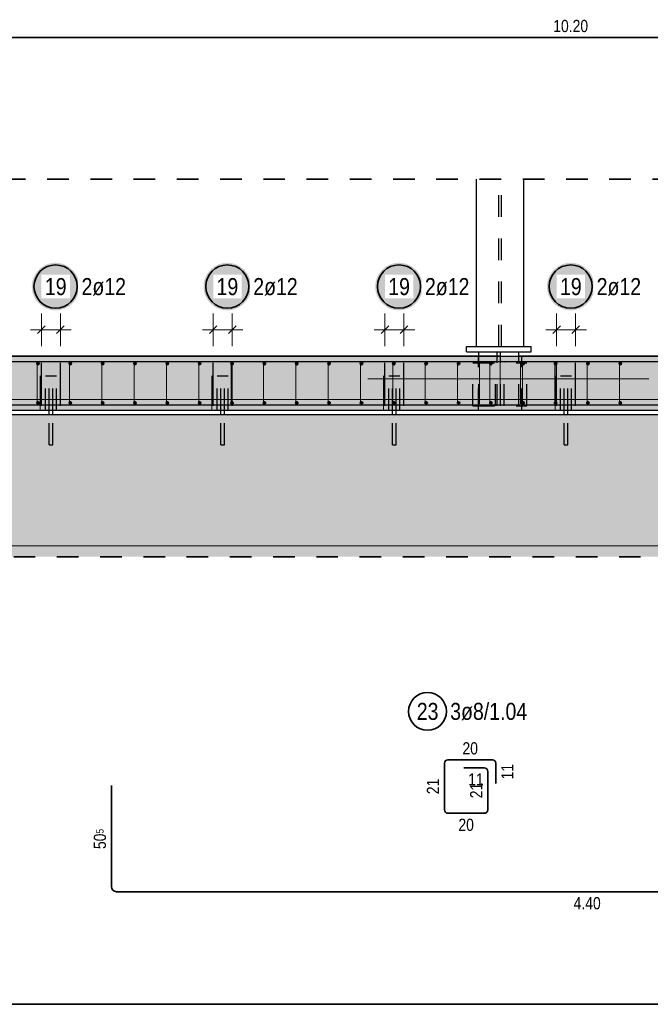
# Model space of a CAD drawing. Header units: millimetres. Extents: x -4.8 to 49, y -12 to 21.
# Tile 43 of 56: x 28.6 to 31.5, y 9.1 to 13.6. Entities that reach past the tile are written whole.
import ezdxf

# ---------------------------------------------------------------- set-up
doc = ezdxf.new("R2010")
doc.units = ezdxf.units.MM
doc.linetypes.add('HIDDEN', pattern=[0.375, 0.25, -0.125])
doc.layers.add('Achsen', color=7, linetype='Continuous', lineweight=20)
doc.layers.add('nplo Bewehrung', color=7, linetype='Continuous', lineweight=20)
doc.styles.add('Arial Narrow', font='ARIALN.TTF')

msp = doc.modelspace()

# ---------------------------------------------------------------- hatches: boundary and pattern name
at = {"lineweight": 50, "true_color": 0xd7ffd7}
for points in [[(35.302695, 12.077741), (35.302695, 11.827741), (21.727695, 11.827741), (21.727695, 12.077741)], [(36.16277, 11.807731), (36.16277, 11.149947), (21.477321, 11.149947), (21.477321, 11.807731)]]:
    msp.add_hatch(color=254, dxfattribs=at).paths.add_polyline_path(points)
at = {"layer": 'Achsen', "lineweight": 25, "true_color": 0xffffff}
for points in [[(28.856273, 12.4), (28.856206, 12.403839), (28.856005, 12.407673), (28.85567, 12.411498), (28.855202, 12.415309), (28.854602, 12.419101), (28.853869, 12.42287), (28.853005, 12.426611), (28.852012, 12.43032), (28.850889, 12.433992), (28.849639, 12.437622), (28.848263, 12.441207), (28.846763, 12.444741), (28.84514, 12.448221), (28.843397, 12.451642), (28.841536, 12.455), (28.839558, 12.458291), (28.837467, 12.461511), (28.835265, 12.464656), (28.832954, 12.467723), (28.830538, 12.470707), (28.828019, 12.473604), (28.8254, 12.476412), (28.822685, 12.479127), (28.819877, 12.481746), (28.816979, 12.484265), (28.813995, 12.486681), (28.810929, 12.488992), (28.807784, 12.491194), (28.804564, 12.493285), (28.801273, 12.495263), (28.797915, 12.497124), (28.794494, 12.498867), (28.791014, 12.50049), (28.787479, 12.50199), (28.783895, 12.503366), (28.780265, 12.504616), (28.776593, 12.505739), (28.772884, 12.506733), (28.769143, 12.507596), (28.765374, 12.508329), (28.761582, 12.508929), (28.757771, 12.509397), (28.753946, 12.509732), (28.750112, 12.509933), (28.746273, 12.51), (28.742434, 12.509933), (28.7386, 12.509732), (28.734775, 12.509397), (28.730964, 12.508929), (28.727171, 12.508329), (28.723402, 12.507596), (28.719661, 12.506733), (28.715953, 12.505739), (28.712281, 12.504616), (28.708651, 12.503366), (28.705066, 12.50199), (28.701532, 12.50049), (28.698052, 12.498867), (28.694631, 12.497124), (28.691273, 12.495263), (28.687982, 12.493285), (28.684762, 12.491194), (28.681616, 12.488992), (28.67855, 12.486681), (28.675566, 12.484265), (28.672668, 12.481746), (28.66986, 12.479127), (28.667145, 12.476412), (28.664527, 12.473604), (28.662008, 12.470707), (28.659592, 12.467723), (28.657281, 12.464656), (28.655079, 12.461511), (28.652987, 12.458291), (28.65101, 12.455), (28.649148, 12.451642), (28.647405, 12.448221), (28.645783, 12.444741), (28.644283, 12.441207), (28.642907, 12.437622), (28.641657, 12.433992), (28.640534, 12.43032), (28.63954, 12.426611), (28.638676, 12.42287), (28.637944, 12.419101), (28.637343, 12.415309), (28.636875, 12.411498), (28.636541, 12.407673), (28.63634, 12.403839), (28.636273, 12.4), (28.63634, 12.396161), (28.636541, 12.392327), (28.636875, 12.388502), (28.637343, 12.384691), (28.637944, 12.380899), (28.638676, 12.37713), (28.63954, 12.373389), (28.640534, 12.36968), (28.641657, 12.366008), (28.642907, 12.362378), (28.644283, 12.358793), (28.645783, 12.355259), (28.647405, 12.351779), (28.649148, 12.348358), (28.65101, 12.345), (28.652987, 12.341709), (28.655079, 12.338489), (28.657281, 12.335344), (28.659592, 12.332277), (28.662008, 12.329293), (28.664527, 12.326396), (28.667145, 12.323588), (28.66986, 12.320873), (28.672668, 12.318254), (28.675566, 12.315735), (28.67855, 12.313319), (28.681616, 12.311008), (28.684762, 12.308806), (28.687982, 12.306715), (28.691273, 12.304737), (28.694631, 12.302876), (28.698052, 12.301133), (28.701532, 12.29951), (28.705066, 12.29801), (28.708651, 12.296634), (28.712281, 12.295384), (28.715953, 12.294261), (28.719661, 12.293267), (28.723402, 12.292404), (28.727171, 12.291671), (28.730964, 12.291071), (28.734775, 12.290603), (28.7386, 12.290268), (28.742434, 12.290067), (28.746273, 12.29), (28.750112, 12.290067), (28.753946, 12.290268), (28.757771, 12.290603), (28.761582, 12.291071), (28.765374, 12.291671), (28.769143, 12.292404), (28.772884, 12.293267), (28.776593, 12.294261), (28.780265, 12.295384), (28.783895, 12.296634), (28.787479, 12.29801), (28.791014, 12.29951), (28.794494, 12.301133), (28.797915, 12.302876), (28.801273, 12.304737), (28.804564, 12.306715), (28.807784, 12.308806), (28.810929, 12.311008), (28.813995, 12.313319), (28.816979, 12.315735), (28.819877, 12.318254), (28.822685, 12.320873), (28.8254, 12.323588), (28.828019, 12.326396), (28.830538, 12.329293), (28.832954, 12.332277), (28.835265, 12.335344), (28.837467, 12.338489), (28.839558, 12.341709), (28.841536, 12.345), (28.843397, 12.348358), (28.84514, 12.351779), (28.846763, 12.355259), (28.848263, 12.358793), (28.849639, 12.362378), (28.850889, 12.366008), (28.852012, 12.36968), (28.853005, 12.373389), (28.853869, 12.37713), (28.854602, 12.380899), (28.855202, 12.384691), (28.85567, 12.388502), (28.856005, 12.392327)], [(29.650439, 12.4), (29.650372, 12.403839), (29.650171, 12.407673), (29.649837, 12.411498), (29.649369, 12.415309), (29.648768, 12.419101), (29.648036, 12.42287), (29.647172, 12.426611), (29.646178, 12.43032), (29.645056, 12.433992), (29.643806, 12.437622), (29.64243, 12.441207), (29.640929, 12.444741), (29.639307, 12.448221), (29.637564, 12.451642), (29.635702, 12.455), (29.633725, 12.458291), (29.631634, 12.461511), (29.629431, 12.464656), (29.627121, 12.467723), (29.624704, 12.470707), (29.622185, 12.473604), (29.619567, 12.476412), (29.616852, 12.479127), (29.614044, 12.481746), (29.611146, 12.484265), (29.608162, 12.486681), (29.605096, 12.488992), (29.601951, 12.491194), (29.598731, 12.493285), (29.595439, 12.495263), (29.592081, 12.497124), (29.58866, 12.498867), (29.58518, 12.50049), (29.581646, 12.50199), (29.578062, 12.503366), (29.574431, 12.504616), (29.57076, 12.505739), (29.567051, 12.506733), (29.56331, 12.507596), (29.559541, 12.508329), (29.555748, 12.508929), (29.551938, 12.509397), (29.548113, 12.509732), (29.544278, 12.509933), (29.540439, 12.51), (29.5366, 12.509933), (29.532766, 12.509732), (29.528941, 12.509397), (29.52513, 12.508929), (29.521338, 12.508329), (29.517569, 12.507596), (29.513828, 12.506733), (29.510119, 12.505739), (29.506448, 12.504616), (29.502817, 12.503366), (29.499233, 12.50199), (29.495698, 12.50049), (29.492219, 12.498867), (29.488798, 12.497124), (29.485439, 12.495263), (29.482148, 12.493285), (29.478928, 12.491194), (29.475783, 12.488992), (29.472717, 12.486681), (29.469733, 12.484265), (29.466835, 12.481746), (29.464027, 12.479127), (29.461312, 12.476412), (29.458693, 12.473604), (29.456175, 12.470707), (29.453758, 12.467723), (29.451448, 12.464656), (29.449245, 12.461511), (29.447154, 12.458291), (29.445177, 12.455), (29.443315, 12.451642), (29.441572, 12.448221), (29.439949, 12.444741), (29.438449, 12.441207), (29.437073, 12.437622), (29.435823, 12.433992), (29.434701, 12.43032), (29.433707, 12.426611), (29.432843, 12.42287), (29.432111, 12.419101), (29.43151, 12.415309), (29.431042, 12.411498), (29.430707, 12.407673), (29.430506, 12.403839), (29.430439, 12.4), (29.430506, 12.396161), (29.430707, 12.392327), (29.431042, 12.388502), (29.43151, 12.384691), (29.432111, 12.380899), (29.432843, 12.37713), (29.433707, 12.373389), (29.434701, 12.36968), (29.435823, 12.366008), (29.437073, 12.362378), (29.438449, 12.358793), (29.439949, 12.355259), (29.441572, 12.351779), (29.443315, 12.348358), (29.445177, 12.345), (29.447154, 12.341709), (29.449245, 12.338489), (29.451448, 12.335344), (29.453758, 12.332277), (29.456175, 12.329293), (29.458693, 12.326396), (29.461312, 12.323588), (29.464027, 12.320873), (29.466835, 12.318254), (29.469733, 12.315735), (29.472717, 12.313319), (29.475783, 12.311008), (29.478928, 12.308806), (29.482148, 12.306715), (29.485439, 12.304737), (29.488798, 12.302876), (29.492219, 12.301133), (29.495698, 12.29951), (29.499233, 12.29801), (29.502817, 12.296634), (29.506448, 12.295384), (29.510119, 12.294261), (29.513828, 12.293267), (29.517569, 12.292404), (29.521338, 12.291671), (29.52513, 12.291071), (29.528941, 12.290603), (29.532766, 12.290268), (29.5366, 12.290067), (29.540439, 12.29), (29.544278, 12.290067), (29.548113, 12.290268), (29.551938, 12.290603), (29.555748, 12.291071), (29.559541, 12.291671), (29.56331, 12.292404), (29.567051, 12.293267), (29.57076, 12.294261), (29.574431, 12.295384), (29.578062, 12.296634), (29.581646, 12.29801), (29.58518, 12.29951), (29.58866, 12.301133), (29.592081, 12.302876), (29.595439, 12.304737), (29.598731, 12.306715), (29.601951, 12.308806), (29.605096, 12.311008), (29.608162, 12.313319), (29.611146, 12.315735), (29.614044, 12.318254), (29.616852, 12.320873), (29.619567, 12.323588), (29.622185, 12.326396), (29.624704, 12.329293), (29.627121, 12.332277), (29.629431, 12.335344), (29.631634, 12.338489), (29.633725, 12.341709), (29.635702, 12.345), (29.637564, 12.348358), (29.639307, 12.351779), (29.640929, 12.355259), (29.64243, 12.358793), (29.643806, 12.362378), (29.645056, 12.366008), (29.646178, 12.36968), (29.647172, 12.373389), (29.648036, 12.37713), (29.648768, 12.380899), (29.649369, 12.384691), (29.649837, 12.388502), (29.650171, 12.392327)], [(30.444606, 12.4), (30.444539, 12.403839), (30.444338, 12.407673), (30.444003, 12.411498), (30.443536, 12.415309), (30.442935, 12.419101), (30.442202, 12.42287), (30.441339, 12.426611), (30.440345, 12.43032), (30.439222, 12.433992), (30.437972, 12.437622), (30.436596, 12.441207), (30.435096, 12.444741), (30.433473, 12.448221), (30.43173, 12.451642), (30.429869, 12.455), (30.427891, 12.458291), (30.4258, 12.461511), (30.423598, 12.464656), (30.421287, 12.467723), (30.418871, 12.470707), (30.416352, 12.473604), (30.413733, 12.476412), (30.411018, 12.479127), (30.40821, 12.481746), (30.405313, 12.484265), (30.402329, 12.486681), (30.399262, 12.488992), (30.396117, 12.491194), (30.392897, 12.493285), (30.389606, 12.495263), (30.386248, 12.497124), (30.382827, 12.498867), (30.379347, 12.50049), (30.375813, 12.50199), (30.372228, 12.503366), (30.368598, 12.504616), (30.364926, 12.505739), (30.361217, 12.506733), (30.357476, 12.507596), (30.353707, 12.508329), (30.349915, 12.508929), (30.346104, 12.509397), (30.342279, 12.509732), (30.338445, 12.509933), (30.334606, 12.51), (30.330767, 12.509933), (30.326933, 12.509732), (30.323108, 12.509397), (30.319297, 12.508929), (30.315505, 12.508329), (30.311736, 12.507596), (30.307995, 12.506733), (30.304286, 12.505739), (30.300614, 12.504616), (30.296984, 12.503366), (30.293399, 12.50199), (30.289865, 12.50049), (30.286385, 12.498867), (30.282964, 12.497124), (30.279606, 12.495263), (30.276315, 12.493285), (30.273095, 12.491194), (30.26995, 12.488992), (30.266883, 12.486681), (30.263899, 12.484265), (30.261002, 12.481746), (30.258194, 12.479127), (30.255479, 12.476412), (30.25286, 12.473604), (30.250341, 12.470707), (30.247925, 12.467723), (30.245614, 12.464656), (30.243412, 12.461511), (30.241321, 12.458291), (30.239343, 12.455), (30.237482, 12.451642), (30.235739, 12.448221), (30.234116, 12.444741), (30.232616, 12.441207), (30.23124, 12.437622), (30.22999, 12.433992), (30.228867, 12.43032), (30.227874, 12.426611), (30.22701, 12.42287), (30.226277, 12.419101), (30.225677, 12.415309), (30.225209, 12.411498), (30.224874, 12.407673), (30.224673, 12.403839), (30.224606, 12.4), (30.224673, 12.396161), (30.224874, 12.392327), (30.225209, 12.388502), (30.225677, 12.384691), (30.226277, 12.380899), (30.22701, 12.37713), (30.227874, 12.373389), (30.228867, 12.36968), (30.22999, 12.366008), (30.23124, 12.362378), (30.232616, 12.358793), (30.234116, 12.355259), (30.235739, 12.351779), (30.237482, 12.348358), (30.239343, 12.345), (30.241321, 12.341709), (30.243412, 12.338489), (30.245614, 12.335344), (30.247925, 12.332277), (30.250341, 12.329293), (30.25286, 12.326396), (30.255479, 12.323588), (30.258194, 12.320873), (30.261002, 12.318254), (30.263899, 12.315735), (30.266883, 12.313319), (30.26995, 12.311008), (30.273095, 12.308806), (30.276315, 12.306715), (30.279606, 12.304737), (30.282964, 12.302876), (30.286385, 12.301133), (30.289865, 12.29951), (30.293399, 12.29801), (30.296984, 12.296634), (30.300614, 12.295384), (30.304286, 12.294261), (30.307995, 12.293267), (30.311736, 12.292404), (30.315505, 12.291671), (30.319297, 12.291071), (30.323108, 12.290603), (30.326933, 12.290268), (30.330767, 12.290067), (30.334606, 12.29), (30.338445, 12.290067), (30.342279, 12.290268), (30.346104, 12.290603), (30.349915, 12.291071), (30.353707, 12.291671), (30.357476, 12.292404), (30.361217, 12.293267), (30.364926, 12.294261), (30.368598, 12.295384), (30.372228, 12.296634), (30.375813, 12.29801), (30.379347, 12.29951), (30.382827, 12.301133), (30.386248, 12.302876), (30.389606, 12.304737), (30.392897, 12.306715), (30.396117, 12.308806), (30.399262, 12.311008), (30.402329, 12.313319), (30.405313, 12.315735), (30.40821, 12.318254), (30.411018, 12.320873), (30.413733, 12.323588), (30.416352, 12.326396), (30.418871, 12.329293), (30.421287, 12.332277), (30.423598, 12.335344), (30.4258, 12.338489), (30.427891, 12.341709), (30.429869, 12.345), (30.43173, 12.348358), (30.433473, 12.351779), (30.435096, 12.355259), (30.436596, 12.358793), (30.437972, 12.362378), (30.439222, 12.366008), (30.440345, 12.36968), (30.441339, 12.373389), (30.442202, 12.37713), (30.442935, 12.380899), (30.443536, 12.384691), (30.444003, 12.388502), (30.444338, 12.392327)], [(31.238773, 12.4), (31.238706, 12.403839), (31.238505, 12.407673), (31.23817, 12.411498), (31.237702, 12.415309), (31.237102, 12.419101), (31.236369, 12.42287), (31.235505, 12.426611), (31.234512, 12.43032), (31.233389, 12.433992), (31.232139, 12.437622), (31.230763, 12.441207), (31.229263, 12.444741), (31.22764, 12.448221), (31.225897, 12.451642), (31.224036, 12.455), (31.222058, 12.458291), (31.219967, 12.461511), (31.217765, 12.464656), (31.215454, 12.467723), (31.213038, 12.470707), (31.210519, 12.473604), (31.2079, 12.476412), (31.205185, 12.479127), (31.202377, 12.481746), (31.199479, 12.484265), (31.196495, 12.486681), (31.193429, 12.488992), (31.190284, 12.491194), (31.187064, 12.493285), (31.183773, 12.495263), (31.180415, 12.497124), (31.176994, 12.498867), (31.173514, 12.50049), (31.169979, 12.50199), (31.166395, 12.503366), (31.162765, 12.504616), (31.159093, 12.505739), (31.155384, 12.506733), (31.151643, 12.507596), (31.147874, 12.508329), (31.144082, 12.508929), (31.140271, 12.509397), (31.136446, 12.509732), (31.132612, 12.509933), (31.128773, 12.51), (31.124934, 12.509933), (31.1211, 12.509732), (31.117275, 12.509397), (31.113464, 12.508929), (31.109671, 12.508329), (31.105902, 12.507596), (31.102161, 12.506733), (31.098453, 12.505739), (31.094781, 12.504616), (31.091151, 12.503366), (31.087566, 12.50199), (31.084032, 12.50049), (31.080552, 12.498867), (31.077131, 12.497124), (31.073773, 12.495263), (31.070482, 12.493285), (31.067262, 12.491194), (31.064116, 12.488992), (31.06105, 12.486681), (31.058066, 12.484265), (31.055168, 12.481746), (31.05236, 12.479127), (31.049645, 12.476412), (31.047027, 12.473604), (31.044508, 12.470707), (31.042092, 12.467723), (31.039781, 12.464656), (31.037579, 12.461511), (31.035487, 12.458291), (31.03351, 12.455), (31.031648, 12.451642), (31.029905, 12.448221), (31.028283, 12.444741), (31.026783, 12.441207), (31.025407, 12.437622), (31.024157, 12.433992), (31.023034, 12.43032), (31.02204, 12.426611), (31.021176, 12.42287), (31.020444, 12.419101), (31.019843, 12.415309), (31.019375, 12.411498), (31.019041, 12.407673), (31.01884, 12.403839), (31.018773, 12.4), (31.01884, 12.396161), (31.019041, 12.392327), (31.019375, 12.388502), (31.019843, 12.384691), (31.020444, 12.380899), (31.021176, 12.37713), (31.02204, 12.373389), (31.023034, 12.36968), (31.024157, 12.366008), (31.025407, 12.362378), (31.026783, 12.358793), (31.028283, 12.355259), (31.029905, 12.351779), (31.031648, 12.348358), (31.03351, 12.345), (31.035487, 12.341709), (31.037579, 12.338489), (31.039781, 12.335344), (31.042092, 12.332277), (31.044508, 12.329293), (31.047027, 12.326396), (31.049645, 12.323588), (31.05236, 12.320873), (31.055168, 12.318254), (31.058066, 12.315735), (31.06105, 12.313319), (31.064116, 12.311008), (31.067262, 12.308806), (31.070482, 12.306715), (31.073773, 12.304737), (31.077131, 12.302876), (31.080552, 12.301133), (31.084032, 12.29951), (31.087566, 12.29801), (31.091151, 12.296634), (31.094781, 12.295384), (31.098453, 12.294261), (31.102161, 12.293267), (31.105902, 12.292404), (31.109671, 12.291671), (31.113464, 12.291071), (31.117275, 12.290603), (31.1211, 12.290268), (31.124934, 12.290067), (31.128773, 12.29), (31.132612, 12.290067), (31.136446, 12.290268), (31.140271, 12.290603), (31.144082, 12.291071), (31.147874, 12.291671), (31.151643, 12.292404), (31.155384, 12.293267), (31.159093, 12.294261), (31.162765, 12.295384), (31.166395, 12.296634), (31.169979, 12.29801), (31.173514, 12.29951), (31.176994, 12.301133), (31.180415, 12.302876), (31.183773, 12.304737), (31.187064, 12.306715), (31.190284, 12.308806), (31.193429, 12.311008), (31.196495, 12.313319), (31.199479, 12.315735), (31.202377, 12.318254), (31.205185, 12.320873), (31.2079, 12.323588), (31.210519, 12.326396), (31.213038, 12.329293), (31.215454, 12.332277), (31.217765, 12.335344), (31.219967, 12.338489), (31.222058, 12.341709), (31.224036, 12.345), (31.225897, 12.348358), (31.22764, 12.351779), (31.229263, 12.355259), (31.230763, 12.358793), (31.232139, 12.362378), (31.233389, 12.366008), (31.234512, 12.36968), (31.235505, 12.373389), (31.236369, 12.37713), (31.237102, 12.380899), (31.237702, 12.384691), (31.23817, 12.388502), (31.238505, 12.392327)]]:
    msp.add_hatch(color=7, dxfattribs=at).paths.add_polyline_path(points)

# ---------------------------------------------------------------- linework, layer by layer
at = {"color": 2, "linetype": 'Continuous', "lineweight": 35}
for p, q in [((26.027656, 13.552665), (36.227656, 13.552665)), ((30.560844, 10.210235), (30.766344, 10.210235)), ((30.544844, 9.978735), (30.544844, 10.194235)), ((30.634844, 10.172735), (30.728844, 10.172735)), ((30.782344, 10.194235), (30.782344, 10.100235)), ((30.744844, 10.156735), (30.744844, 9.978735)), ((29.00414, 10.091949), (29.00414, 9.623949)), ((30.728844, 9.962735), (30.560844, 9.962735)), ((29.02814, 9.599949), (33.40414, 9.599949)), ((28.091061, 9.078956), (35.51385, 9.078956))]:
    msp.add_line(p, q, dxfattribs=at)
at = {"color": 2, "linetype": 'HIDDEN', "lineweight": 35, "ltscale": 0.25}
for p, q in [((2.907283, 12.897618), (36.895255, 12.897618)), ((21.352321, 11.149947), (36.28777, 11.149947))]:
    msp.add_line(p, q, dxfattribs=at)
at = {"color": 3, "linetype": 'HIDDEN', "lineweight": 25, "ltscale": 0.25}
for p, q in [((30.796322, 12.122741), (30.796322, 12.897618)), ((30.808322, 12.122741), (30.808322, 12.897618)), ((30.702322, 11.827741), (30.702322, 12.077741)), ((30.703322, 12.080105), (30.889322, 12.080105)), ((30.703322, 11.847741), (30.703322, 12.077741)), ((30.789072, 11.847741), (30.789072, 12.097741)), ((30.803572, 11.847741), (30.803572, 12.097741)), ((30.889322, 11.847741), (30.889322, 12.077741)), ((30.902322, 11.827741), (30.902322, 12.077741)), ((30.67633, 12.047741), (30.92633, 12.047741)), ((30.67633, 11.847741), (30.67633, 12.047741)), ((30.78133, 11.847741), (30.78133, 12.047741)), ((30.82133, 11.847741), (30.82133, 12.047741)), ((30.92633, 11.847741), (30.92633, 12.047741)), ((28.699821, 11.987744), (28.701724, 11.987744)), ((28.699821, 11.827741), (28.699821, 11.987744)), ((28.701724, 11.987744), (28.707144, 11.987744)), ((28.707144, 11.987744), (28.715254, 11.987744)), ((28.715254, 11.987744), (28.724821, 11.987744)), ((28.716821, 11.827741), (28.716821, 11.987744)), ((28.724821, 11.987744), (28.734389, 11.987744)), ((28.732821, 11.827741), (28.732821, 11.987744)), ((28.734389, 11.987744), (28.742499, 11.987744)), ((28.742499, 11.987744), (28.747918, 11.987744)), ((28.747918, 11.987744), (28.749821, 11.987744)), ((28.749821, 11.827741), (28.749821, 11.987744)), ((29.493988, 11.987744), (29.495891, 11.987744)), ((29.493988, 11.827741), (29.493988, 11.987744)), ((29.495891, 11.987744), (29.50131, 11.987744)), ((29.50131, 11.987744), (29.509421, 11.987744)), ((29.509421, 11.987744), (29.518988, 11.987744)), ((29.510988, 11.827741), (29.510988, 11.987744)), ((29.518988, 11.987744), (29.528555, 11.987744)), ((29.526988, 11.827741), (29.526988, 11.987744)), ((29.528555, 11.987744), (29.536666, 11.987744)), ((29.536666, 11.987744), (29.542085, 11.987744)), ((29.542085, 11.987744), (29.543988, 11.987744)), ((29.543988, 11.827741), (29.543988, 11.987744)), ((30.288155, 11.987744), (30.290058, 11.987744)), ((30.288155, 11.827741), (30.288155, 11.987744)), ((30.290058, 11.987744), (30.295477, 11.987744)), ((30.295477, 11.987744), (30.303588, 11.987744)), ((30.303588, 11.987744), (30.313155, 11.987744)), ((30.305155, 11.827741), (30.305155, 11.987744)), ((30.313155, 11.987744), (30.322722, 11.987744)), ((30.321155, 11.827741), (30.321155, 11.987744)), ((30.322722, 11.987744), (30.330832, 11.987744)), ((30.330832, 11.987744), (30.336252, 11.987744)), ((30.336252, 11.987744), (30.338155, 11.987744)), ((30.338155, 11.827741), (30.338155, 11.987744)), ((31.082321, 11.987744), (31.084224, 11.987744)), ((31.082321, 11.827741), (31.082321, 11.987744)), ((31.084224, 11.987744), (31.089644, 11.987744)), ((31.089644, 11.987744), (31.097754, 11.987744)), ((31.097754, 11.987744), (31.107321, 11.987744)), ((31.099321, 11.827741), (31.099321, 11.987744)), ((31.107321, 11.987744), (31.116889, 11.987744)), ((31.115321, 11.827741), (31.115321, 11.987744)), ((31.116889, 11.987744), (31.124999, 11.987744)), ((31.124999, 11.987744), (31.130418, 11.987744)), ((31.130418, 11.987744), (31.132321, 11.987744)), ((31.132321, 11.827741), (31.132321, 11.987744)), ((30.67633, 11.847741), (30.92633, 11.847741)), ((28.716821, 11.667744), (28.716821, 11.807741)), ((28.732821, 11.667744), (28.732821, 11.807741)), ((29.510988, 11.667744), (29.510988, 11.807741)), ((29.526988, 11.667744), (29.526988, 11.807741)), ((30.305155, 11.667744), (30.305155, 11.807741)), ((30.321155, 11.667744), (30.321155, 11.807741)), ((31.099321, 11.667744), (31.099321, 11.807741)), ((31.115321, 11.667744), (31.115321, 11.807741)), ((28.716821, 11.667744), (28.71743, 11.667744)), ((28.71743, 11.667744), (28.719165, 11.667744)), ((28.719165, 11.667744), (28.72176, 11.667744)), ((28.72176, 11.667744), (28.724821, 11.667744)), ((28.724821, 11.667744), (28.727883, 11.667744)), ((28.727883, 11.667744), (28.730478, 11.667744)), ((28.730478, 11.667744), (28.732212, 11.667744)), ((28.732212, 11.667744), (28.732821, 11.667744)), ((29.510988, 11.667744), (29.511597, 11.667744)), ((29.511597, 11.667744), (29.513331, 11.667744)), ((29.513331, 11.667744), (29.515927, 11.667744)), ((29.515927, 11.667744), (29.518988, 11.667744)), ((29.518988, 11.667744), (29.52205, 11.667744)), ((29.52205, 11.667744), (29.524645, 11.667744)), ((29.524645, 11.667744), (29.526379, 11.667744)), ((29.526379, 11.667744), (29.526988, 11.667744)), ((30.305155, 11.667744), (30.305764, 11.667744)), ((30.305764, 11.667744), (30.307498, 11.667744)), ((30.307498, 11.667744), (30.310093, 11.667744)), ((30.310093, 11.667744), (30.313155, 11.667744)), ((30.313155, 11.667744), (30.316216, 11.667744)), ((30.316216, 11.667744), (30.318812, 11.667744)), ((30.318812, 11.667744), (30.320546, 11.667744)), ((30.320546, 11.667744), (30.321155, 11.667744)), ((31.099321, 11.667744), (31.09993, 11.667744)), ((31.09993, 11.667744), (31.101665, 11.667744)), ((31.101665, 11.667744), (31.10426, 11.667744)), ((31.10426, 11.667744), (31.107321, 11.667744)), ((31.107321, 11.667744), (31.110383, 11.667744)), ((31.110383, 11.667744), (31.112978, 11.667744)), ((31.112978, 11.667744), (31.114712, 11.667744)), ((31.114712, 11.667744), (31.115321, 11.667744))]:
    msp.add_line(p, q, dxfattribs=at)
at = {"color": 3, "linetype": 'Continuous', "lineweight": 25}
for p, q in [((30.912322, 12.122741), (30.912322, 12.897618)), ((30.64633, 12.122741), (30.94633, 12.122741)), ((30.64633, 12.097741), (30.64633, 12.122741)), ((30.94633, 12.097741), (30.94633, 12.122741)), ((21.727695, 12.077741), (35.302695, 12.077741)), ((26.289322, 12.080105), (30.703322, 12.080105)), ((30.64633, 12.097741), (30.94633, 12.097741)), ((30.703322, 12.077741), (30.703322, 12.097741)), ((30.889322, 12.077741), (30.889322, 12.097741)), ((30.889322, 12.080105), (35.302695, 12.080105)), ((21.477321, 11.807741), (36.16277, 11.807741)), ((21.727695, 11.827741), (35.302695, 11.827741)), ((28.716821, 11.807741), (28.716821, 11.827741)), ((28.732821, 11.807741), (28.732821, 11.827741)), ((29.510988, 11.807741), (29.510988, 11.827741)), ((29.526988, 11.807741), (29.526988, 11.827741)), ((30.305155, 11.807741), (30.305155, 11.827741)), ((30.321155, 11.807741), (30.321155, 11.827741)), ((31.099321, 11.807741), (31.099321, 11.827741)), ((31.115321, 11.807741), (31.115321, 11.827741))]:
    msp.add_line(p, q, dxfattribs=at)
at = {"color": 2, "linetype": 'Continuous', "lineweight": 35}
msp.add_circle((30.466427, 10.434427), 0.0875, dxfattribs=at)
for centre, radius, start, end in [((30.560844, 10.194235), 0.016, 90, 180), ((30.766344, 10.194235), 0.016, 0, 90), ((30.728844, 10.156735), 0.016, 0, 90), ((30.560844, 9.978735), 0.016, 180, 270), ((30.728844, 9.978735), 0.016, 270, 0), ((29.02814, 9.623949), 0.024, 180, 270)]:
    msp.add_arc(centre, radius, start, end, dxfattribs=at)
at = {"layer": 'Achsen', "color": 5, "linetype": 'Continuous', "lineweight": 18}
for p, q in [((28.68086, 12.125), (28.68086, 12.275)), ((28.76886, 12.125), (28.76886, 12.275)), ((29.475027, 12.125), (29.475027, 12.275)), ((29.563027, 12.125), (29.563027, 12.275)), ((30.269194, 12.125), (30.269194, 12.275)), ((30.357193, 12.125), (30.357193, 12.275)), ((31.06336, 12.125), (31.06336, 12.275)), ((31.15136, 12.125), (31.15136, 12.275)), ((28.81886, 12.2), (28.63086, 12.2)), ((29.613027, 12.2), (29.425027, 12.2)), ((30.407193, 12.2), (30.219194, 12.2)), ((31.20136, 12.2), (31.01336, 12.2)), ((21.781322, 11.2), (35.248761, 11.2))]:
    msp.add_line(p, q, dxfattribs=at)
at = {"layer": 'Achsen', "color": 3, "linetype": 'Continuous', "lineweight": 25}
for p, q in [((28.663183, 12.182322), (28.698538, 12.217678)), ((28.751182, 12.182322), (28.786538, 12.217678)), ((29.457349, 12.182322), (29.492705, 12.217678)), ((29.545349, 12.182322), (29.580705, 12.217678)), ((30.251516, 12.182322), (30.286871, 12.217678)), ((30.339516, 12.182322), (30.374871, 12.217678)), ((31.045683, 12.182322), (31.081038, 12.217678)), ((31.133682, 12.182322), (31.169038, 12.217678)), ((27.377283, 12.052741), (34.377283, 12.052741)), ((28.68086, 11.847741), (28.68086, 12.047741)), ((28.76886, 11.847741), (28.76886, 12.047741)), ((29.475027, 11.847741), (29.475027, 12.047741)), ((29.563027, 11.847741), (29.563027, 12.047741)), ((30.269194, 11.847741), (30.269194, 12.047741)), ((30.357193, 11.847741), (30.357193, 12.047741)), ((31.06336, 11.847741), (31.06336, 12.047741)), ((31.15136, 11.847741), (31.15136, 12.047741)), ((27.377283, 11.852741), (34.377283, 11.852741))]:
    msp.add_line(p, q, dxfattribs=at)
at = {"layer": 'Achsen', "color": 9, "linetype": 'Continuous', "lineweight": 0}
for p, q in [((28.674821, 11.987744), (28.674821, 11.827741)), ((29.468988, 11.987744), (29.468988, 11.827741)), ((30.263155, 11.987744), (30.263155, 11.827741)), ((31.057321, 11.987744), (31.057321, 11.827741))]:
    msp.add_line(p, q, dxfattribs=at)
at = {"layer": 'Achsen', "color": 2, "linetype": 'Continuous', "lineweight": 35}
for centre in [(28.746273, 12.4), (29.540439, 12.4), (30.334606, 12.4), (31.128773, 12.4)]:
    msp.add_circle(centre, 0.1, dxfattribs=at)
at = {"layer": 'Achsen', "color": 4, "linetype": 'Continuous', "lineweight": 50}
for centre, radius in [((28.66468, 12.043741), 0.004), ((28.66468, 12.043741), 0.004), ((28.66468, 12.043741), 0.0036), ((28.66468, 12.043741), 0.0028), ((28.66468, 12.043741), 0.002), ((28.66468, 12.043741), 0.0012), ((28.66468, 12.043741), 0.0004), ((28.814318, 12.043741), 0.004), ((28.814318, 12.043741), 0.004), ((28.814318, 12.043741), 0.0036), ((28.814318, 12.043741), 0.0028), ((28.814318, 12.043741), 0.002), ((28.814318, 12.043741), 0.0012), ((28.814318, 12.043741), 0.0004), ((28.963956, 12.043741), 0.004), ((28.963956, 12.043741), 0.004), ((28.963956, 12.043741), 0.0036), ((28.963956, 12.043741), 0.0028), ((28.963956, 12.043741), 0.002), ((28.963956, 12.043741), 0.0012), ((28.963956, 12.043741), 0.0004), ((29.113595, 12.043741), 0.004), ((29.113595, 12.043741), 0.004), ((29.113595, 12.043741), 0.0036), ((29.113595, 12.043741), 0.0028), ((29.113595, 12.043741), 0.002), ((29.113595, 12.043741), 0.0012), ((29.113595, 12.043741), 0.0004), ((29.263233, 12.043741), 0.004), ((29.263233, 12.043741), 0.004), ((29.263233, 12.043741), 0.0036), ((29.263233, 12.043741), 0.0028), ((29.263233, 12.043741), 0.002), ((29.263233, 12.043741), 0.0012), ((29.263233, 12.043741), 0.0004), ((29.412871, 12.043741), 0.004), ((29.412871, 12.043741), 0.004), ((29.412871, 12.043741), 0.0036), ((29.412871, 12.043741), 0.0028), ((29.412871, 12.043741), 0.002), ((29.412871, 12.043741), 0.0012), ((29.412871, 12.043741), 0.0004), ((29.562509, 12.043741), 0.004), ((29.562509, 12.043741), 0.004), ((29.562509, 12.043741), 0.0036), ((29.562509, 12.043741), 0.0028), ((29.562509, 12.043741), 0.002), ((29.562509, 12.043741), 0.0012), ((29.562509, 12.043741), 0.0004), ((29.712147, 12.043741), 0.004), ((29.712147, 12.043741), 0.004), ((29.712147, 12.043741), 0.0036), ((29.712147, 12.043741), 0.0028), ((29.712147, 12.043741), 0.002), ((29.712147, 12.043741), 0.0012), ((29.712147, 12.043741), 0.0004), ((29.861786, 12.043741), 0.004), ((29.861786, 12.043741), 0.004), ((29.861786, 12.043741), 0.0036), ((29.861786, 12.043741), 0.0028), ((29.861786, 12.043741), 0.002), ((29.861786, 12.043741), 0.0012), ((29.861786, 12.043741), 0.0004), ((30.011424, 12.043741), 0.004), ((30.011424, 12.043741), 0.004), ((30.011424, 12.043741), 0.0036), ((30.011424, 12.043741), 0.0028), ((30.011424, 12.043741), 0.002), ((30.011424, 12.043741), 0.0012), ((30.011424, 12.043741), 0.0004), ((30.161062, 12.043741), 0.004), ((30.161062, 12.043741), 0.004), ((30.161062, 12.043741), 0.0036), ((30.161062, 12.043741), 0.0028), ((30.161062, 12.043741), 0.002), ((30.161062, 12.043741), 0.0012), ((30.161062, 12.043741), 0.0004), ((30.3107, 12.043741), 0.004), ((30.3107, 12.043741), 0.004), ((30.3107, 12.043741), 0.0036), ((30.3107, 12.043741), 0.0028), ((30.3107, 12.043741), 0.002), ((30.3107, 12.043741), 0.0012), ((30.3107, 12.043741), 0.0004), ((30.460339, 12.043741), 0.004), ((30.460339, 12.043741), 0.004), ((30.460339, 12.043741), 0.0036), ((30.460339, 12.043741), 0.0028), ((30.460339, 12.043741), 0.002), ((30.460339, 12.043741), 0.0012), ((30.460339, 12.043741), 0.0004), ((30.609977, 12.043741), 0.004), ((30.609977, 12.043741), 0.004), ((30.609977, 12.043741), 0.0036), ((30.609977, 12.043741), 0.0028), ((30.609977, 12.043741), 0.002), ((30.609977, 12.043741), 0.0012), ((30.609977, 12.043741), 0.0004), ((30.759615, 12.043741), 0.004), ((30.759615, 12.043741), 0.004), ((30.759615, 12.043741), 0.0036), ((30.759615, 12.043741), 0.0028), ((30.759615, 12.043741), 0.002), ((30.759615, 12.043741), 0.0012), ((30.759615, 12.043741), 0.0004), ((30.909253, 12.043741), 0.004), ((30.909253, 12.043741), 0.004), ((30.909253, 12.043741), 0.0036), ((30.909253, 12.043741), 0.0028), ((30.909253, 12.043741), 0.002), ((30.909253, 12.043741), 0.0012), ((30.909253, 12.043741), 0.0004), ((31.058891, 12.043741), 0.004), ((31.058891, 12.043741), 0.004), ((31.058891, 12.043741), 0.0036), ((31.058891, 12.043741), 0.0028), ((31.058891, 12.043741), 0.002), ((31.058891, 12.043741), 0.0012), ((31.058891, 12.043741), 0.0004), ((31.20853, 12.043741), 0.004), ((31.20853, 12.043741), 0.004), ((31.20853, 12.043741), 0.0036), ((31.20853, 12.043741), 0.0028), ((31.20853, 12.043741), 0.002), ((31.20853, 12.043741), 0.0012), ((31.20853, 12.043741), 0.0004), ((31.358168, 12.043741), 0.004), ((31.358168, 12.043741), 0.004), ((31.358168, 12.043741), 0.0036), ((31.358168, 12.043741), 0.0028), ((31.358168, 12.043741), 0.002), ((31.358168, 12.043741), 0.0012), ((31.358168, 12.043741), 0.0004), ((28.66468, 11.861741), 0.004), ((28.66468, 11.861741), 0.004), ((28.66468, 11.861741), 0.0036), ((28.66468, 11.861741), 0.0028), ((28.66468, 11.861741), 0.002), ((28.66468, 11.861741), 0.0012), ((28.66468, 11.861741), 0.0004), ((28.814318, 11.861741), 0.004), ((28.814318, 11.861741), 0.004), ((28.814318, 11.861741), 0.0036), ((28.814318, 11.861741), 0.0028), ((28.814318, 11.861741), 0.002), ((28.814318, 11.861741), 0.0012), ((28.814318, 11.861741), 0.0004), ((28.963956, 11.861741), 0.004), ((28.963956, 11.861741), 0.004), ((28.963956, 11.861741), 0.0036), ((28.963956, 11.861741), 0.0028), ((28.963956, 11.861741), 0.002), ((28.963956, 11.861741), 0.0012), ((28.963956, 11.861741), 0.0004), ((29.113595, 11.861741), 0.004), ((29.113595, 11.861741), 0.004), ((29.113595, 11.861741), 0.0036), ((29.113595, 11.861741), 0.0028), ((29.113595, 11.861741), 0.002), ((29.113595, 11.861741), 0.0012), ((29.113595, 11.861741), 0.0004), ((29.263233, 11.861741), 0.004), ((29.263233, 11.861741), 0.004), ((29.263233, 11.861741), 0.0036), ((29.263233, 11.861741), 0.0028), ((29.263233, 11.861741), 0.002), ((29.263233, 11.861741), 0.0012), ((29.263233, 11.861741), 0.0004), ((29.412871, 11.861741), 0.004), ((29.412871, 11.861741), 0.004), ((29.412871, 11.861741), 0.0036), ((29.412871, 11.861741), 0.0028), ((29.412871, 11.861741), 0.002), ((29.412871, 11.861741), 0.0012), ((29.412871, 11.861741), 0.0004), ((29.562509, 11.861741), 0.004), ((29.562509, 11.861741), 0.004), ((29.562509, 11.861741), 0.0036), ((29.562509, 11.861741), 0.0028), ((29.562509, 11.861741), 0.002), ((29.562509, 11.861741), 0.0012), ((29.562509, 11.861741), 0.0004), ((29.712147, 11.861741), 0.004), ((29.712147, 11.861741), 0.004), ((29.712147, 11.861741), 0.0036), ((29.712147, 11.861741), 0.0028), ((29.712147, 11.861741), 0.002), ((29.712147, 11.861741), 0.0012), ((29.712147, 11.861741), 0.0004), ((29.861786, 11.861741), 0.004), ((29.861786, 11.861741), 0.004), ((29.861786, 11.861741), 0.0036), ((29.861786, 11.861741), 0.0028), ((29.861786, 11.861741), 0.002), ((29.861786, 11.861741), 0.0012), ((29.861786, 11.861741), 0.0004), ((30.011424, 11.861741), 0.004), ((30.011424, 11.861741), 0.004), ((30.011424, 11.861741), 0.0036), ((30.011424, 11.861741), 0.0028), ((30.011424, 11.861741), 0.002), ((30.011424, 11.861741), 0.0012), ((30.011424, 11.861741), 0.0004), ((30.161062, 11.861741), 0.004), ((30.161062, 11.861741), 0.004), ((30.161062, 11.861741), 0.0036), ((30.161062, 11.861741), 0.0028), ((30.161062, 11.861741), 0.002), ((30.161062, 11.861741), 0.0012), ((30.161062, 11.861741), 0.0004), ((30.3107, 11.861741), 0.004), ((30.3107, 11.861741), 0.004), ((30.3107, 11.861741), 0.0036), ((30.3107, 11.861741), 0.0028), ((30.3107, 11.861741), 0.002), ((30.3107, 11.861741), 0.0012), ((30.3107, 11.861741), 0.0004), ((30.460339, 11.861741), 0.004), ((30.460339, 11.861741), 0.004), ((30.460339, 11.861741), 0.0036), ((30.460339, 11.861741), 0.0028), ((30.460339, 11.861741), 0.002), ((30.460339, 11.861741), 0.0012), ((30.460339, 11.861741), 0.0004), ((30.609977, 11.861741), 0.004), ((30.609977, 11.861741), 0.004), ((30.609977, 11.861741), 0.0036), ((30.609977, 11.861741), 0.0028), ((30.609977, 11.861741), 0.002), ((30.609977, 11.861741), 0.0012), ((30.609977, 11.861741), 0.0004), ((30.759615, 11.861741), 0.004), ((30.759615, 11.861741), 0.004), ((30.759615, 11.861741), 0.0036), ((30.759615, 11.861741), 0.0028), ((30.759615, 11.861741), 0.002), ((30.759615, 11.861741), 0.0012), ((30.759615, 11.861741), 0.0004), ((30.909253, 11.861741), 0.004), ((30.909253, 11.861741), 0.004), ((30.909253, 11.861741), 0.0036), ((30.909253, 11.861741), 0.0028), ((30.909253, 11.861741), 0.002), ((30.909253, 11.861741), 0.0012), ((30.909253, 11.861741), 0.0004), ((31.058891, 11.861741), 0.004), ((31.058891, 11.861741), 0.004), ((31.058891, 11.861741), 0.0036), ((31.058891, 11.861741), 0.0028), ((31.058891, 11.861741), 0.002), ((31.058891, 11.861741), 0.0012), ((31.058891, 11.861741), 0.0004), ((31.20853, 11.861741), 0.004), ((31.20853, 11.861741), 0.004), ((31.20853, 11.861741), 0.0036), ((31.20853, 11.861741), 0.0028), ((31.20853, 11.861741), 0.002), ((31.20853, 11.861741), 0.0012), ((31.20853, 11.861741), 0.0004), ((31.358168, 11.861741), 0.004), ((31.358168, 11.861741), 0.004), ((31.358168, 11.861741), 0.0036), ((31.358168, 11.861741), 0.0028), ((31.358168, 11.861741), 0.002), ((31.358168, 11.861741), 0.0012), ((31.358168, 11.861741), 0.0004)]:
    msp.add_circle(centre, radius, dxfattribs=at)
at = {"layer": 'nplo Bewehrung', "color": 9, "linetype": 'Continuous', "lineweight": 0}
for p, q in [((28.661537, 11.861732), (28.661537, 12.047741)), ((28.811107, 11.861732), (28.811107, 12.047741)), ((28.960676, 11.861732), (28.960676, 12.047741)), ((29.110246, 11.861732), (29.110246, 12.047741)), ((29.259816, 11.861732), (29.259816, 12.047741)), ((29.409386, 11.861732), (29.409386, 12.047741)), ((29.558956, 11.861732), (29.558956, 12.047741)), ((29.708526, 11.861732), (29.708526, 12.047741)), ((29.858096, 11.861732), (29.858096, 12.047741)), ((30.007666, 11.861732), (30.007666, 12.047741)), ((30.157235, 11.861732), (30.157235, 12.047741)), ((30.306805, 11.861732), (30.306805, 12.047741)), ((30.456375, 11.861732), (30.456375, 12.047741)), ((30.605945, 11.861732), (30.605945, 12.047741)), ((30.707322, 11.857741), (30.707322, 12.047741)), ((30.755515, 11.861732), (30.755515, 12.047741)), ((30.802313, 11.857741), (30.802313, 12.047741)), ((30.897303, 11.857741), (30.897303, 12.047741)), ((30.905085, 11.861732), (30.905085, 12.047741)), ((31.054655, 11.861732), (31.054655, 12.047741)), ((31.204225, 11.861732), (31.204225, 12.047741)), ((31.353794, 11.861732), (31.353794, 12.047741)), ((30.190572, 11.973353), (31.490572, 11.973353)), ((26.073265, 11.877741), (36.295422, 11.877741))]:
    msp.add_line(p, q, dxfattribs=at)

# ---------------------------------------------------------------- texts
at = {"color": 3, "lineweight": 25, "char_height": 0.05625, "attachment_point": 1, "line_spacing_factor": 0.9, "style": 'Arial Narrow'}
for s, insert in [('10.20', (31.048062, 13.633915)), ('20', (30.628157, 10.291485)), ('11', (30.654407, 10.147735)), ('20', (30.609407, 9.937735)), ('4.40', (31.142265, 9.574949))]:
    msp.add_mtext(s, dxfattribs=dict(at, insert=insert))
at = {"color": 2, "lineweight": 35, "char_height": 0.07875, "attachment_point": 1, "line_spacing_factor": 0.9, "style": 'Arial Narrow'}
for s, insert in [('3ø8/1.04', (30.571427, 10.473802)), ('23', (30.416815, 10.473802))]:
    msp.add_mtext(s, dxfattribs=dict(at, insert=insert))
at = {"color": 3, "lineweight": 25, "char_height": 0.05625, "attachment_point": 1, "rotation": 90, "line_spacing_factor": 0.9, "style": 'Arial Narrow'}
for s, insert in [('11', (30.807344, 10.119797)), ('21', (30.463594, 10.051047)), ('21', (30.663594, 10.032297)), ('50{\\A1;\\H.6x;\\S5;}', (28.92289, 9.797222))]:
    msp.add_mtext(s, dxfattribs=dict(at, insert=insert))

# ---------------------------------------------------------------- next in the draw order: texts
at = {"layer": 'Achsen', "color": 2, "lineweight": 35, "char_height": 0.07875, "attachment_point": 1, "line_spacing_factor": 0.9, "style": 'Arial Narrow', "bg_fill": 3, "box_fill_scale": 1.2, "bg_fill_color": 256, "bg_fill_true_color": 13158600, "bg_fill_transparency": 0}
for s, insert in [('19', (28.69666, 12.439375)), ('2ø12', (28.866273, 12.439375)), ('19', (29.490827, 12.439375)), ('2ø12', (29.660439, 12.439375)), ('19', (30.284994, 12.439375)), ('2ø12', (30.454606, 12.439375)), ('19', (31.07916, 12.439375)), ('2ø12', (31.248773, 12.439375))]:
    msp.add_mtext(s, dxfattribs=dict(at, insert=insert))

# ---------------------------------------------------------------- next in the draw order: linework, layer by layer
at = {"color": 3, "linetype": 'Continuous', "lineweight": 25}
msp.add_line((30.692322, 12.122741), (30.692322, 12.897618), dxfattribs=at)

doc.saveas('drawing.dxf')
